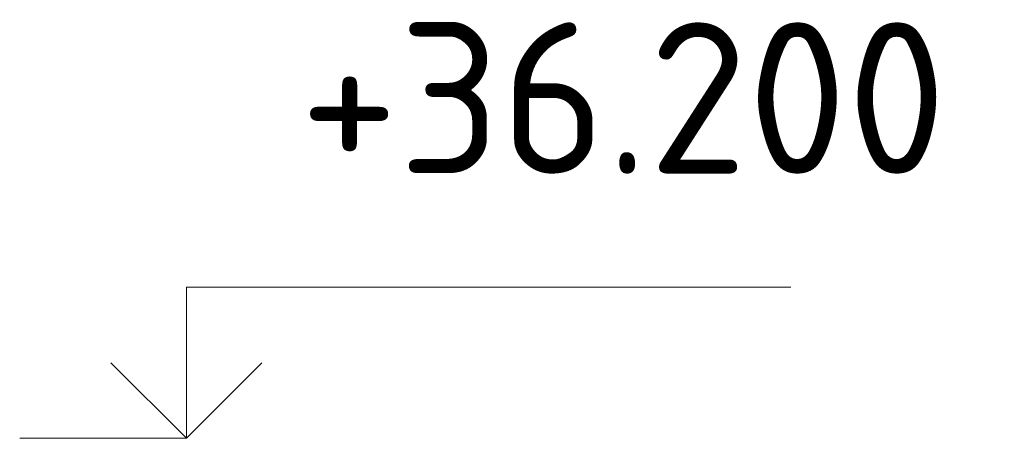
# Model space of a CAD drawing. Header units: millimetres. Extents: x -2995 to 60896, y -2809 to 57831.
# Tile 156 of 169: x 33358 to 33749, y 52122 to 52288. Entities that reach past the tile are written whole.
import ezdxf

# ---------------------------------------------------------------- set-up
doc = ezdxf.new("R2010")
doc.units = ezdxf.units.MM
doc.layers.add('Высотная отметки_ общее', color=7, linetype='Continuous', lineweight=13)
doc.styles.add('ISOCPEUR', font='ISOCPEUR')

# ---------------------------------------------------------------- blocks, each defined once
blk = doc.blocks.new('COMPLEX_ELEVATIONDIM_15')
at = {"layer": 'Высотная отметки_ общее', "color": 7, "linetype": 'Continuous', "lineweight": 13, "transparency": 33554687}
for p, q in [((33424.36, 52121.51), (33424.36, 52181.51)), ((33424.36, 52181.51), (33664.36, 52181.51)), ((33424.36, 52121.51), (33394.36, 52151.51)), ((33424.36, 52121.51), (33454.36, 52151.51)), ((33424.36, 52121.51), (33424.36, 52121.51)), ((33424.36, 52121.51), (33424.36, 52121.51)), ((33424.36, 52121.51), (33424.36, 52121.51)), ((33424.36, 52121.51), (33424.36, 52121.51))]:
    blk.add_line(p, q, dxfattribs=at)
blk.add_lwpolyline([(33424.36, 52121.51), (33364.36, 52121.51), (33364.36, 52121.51), (33358.22, 52121.51)], dxfattribs=at)
at = {"layer": 'Высотная отметки_ общее', "color": 7, "linetype": 'Continuous', "lineweight": 13, "transparency": 33554687, "insert": (33469.36, 52226.51), "char_height": 60, "width": 298.4771, "attachment_point": 7, "style": 'ISOCPEUR'}
blk.add_mtext('\\W0.96;+36.200', dxfattribs=at)

msp = doc.modelspace()

# ---------------------------------------------------------------- block references
at = {"layer": 'Высотная отметки_ общее', "color": 7, "linetype": 'Continuous', "lineweight": 13, "transparency": 33554687}
msp.add_blockref('COMPLEX_ELEVATIONDIM_15', (0, 0), dxfattribs=at)

doc.saveas('drawing.dxf')
